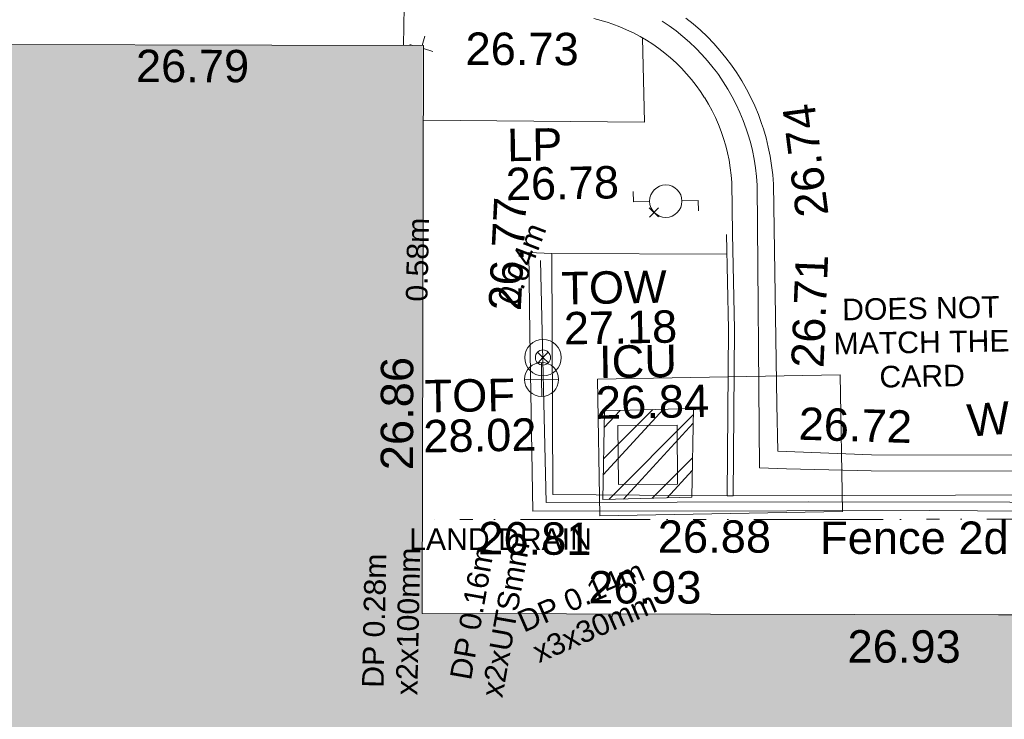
# Model space of a CAD drawing. Header units: millimetres. Extents: x -287732 to 520720, y -103372 to 287754.
# Tile 223 of 256: x 73626 to 85025, y -15964 to -7870. Entities that reach past the tile are written whole.
import ezdxf

# ---------------------------------------------------------------- set-up
doc = ezdxf.new("R2010")
doc.units = ezdxf.units.MM
for name, pattern in [('IMPORT-HIDDEN2 _3_', [4762.5, 3175, -1587.5]), ('IMPORT-UG_DRAINAGE_UNIDENTIFIED_QLB2 _2_', [2700, 1500, -300.0000000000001, 0, -250, 150, -300.0000000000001, 0, -200]), ('IMPORT-UG_ELEC_LV_QLB2 _2_', [2700, 1500, -300.0000000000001, 0, -250, 150, -300.0000000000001, 0, -200]), ('IMPORT-UG_ELEC_STREET LIGHTING_QLB2 _2_', [2700, 1500, -300.0000000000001, 0, -250, 150, -300.0000000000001, 0, -200])]:
    doc.linetypes.add(name, pattern=pattern)
for name, color, linetype, lineweight, true_color in [('00__TOPO__TOP_OF_FENCE_SYMBOL', 7, 'Continuous', 9, 0x666666), ('00_TOPO_EAVE', 7, 'Continuous', 9, 0x666666), ('00_TOPO_FURN_LAMP_POST', 7, 'Continuous', 9, 0x666666), ('00_TOPO_TOP_OF_WALL', 7, 'Continuous', 9, 0x666666), ('00_UAV_BUILDING_OUTLINE', 5, 'Continuous', 9, 0x0000ff), ('00_UAV_CONCRETE', 9, 'Continuous', 9, 0x808080), ('00_UAV_FENCE_2D', 7, 'Continuous', 9, 0x264c2f), ('00_UAV_FURN_LAMP_POST', 7, 'Continuous', 9, 0xa50000), ('00_UAV_KERB_BOTTOM', 1, 'Continuous', 9, 0xff0000), ('00_UAV_KERB_TOP', 7, 'Continuous', 9, 0xa500a5), ('00_UAV_ROAD_MARKING_YELLOW_CONTINUOUS', 40, 'Continuous', 9, 0xffbf00), ('00_UAV_SERV_IC', 5, 'Continuous', 9, 0x0000ff), ('00_UAV_TOP_OF_FENCE', 6, 'Continuous', 9, 0xff00ff), ('00_UAV_TOP_OF_WALL', 7, 'Continuous', 9, 0x666666), ('00_UAV_WALL', 7, 'Continuous', 9, 0x7c00a5), ('12333-PUM-2D-U-0001-C01 - Rev2_REVIT IMPORT_dwg', 7, 'Continuous', 9, 0x767676), ('A_RHA_Line', 7, 'Continuous', 9, 0x00a600), ('PUM-CHAMBER EXTENTS', 6, 'IMPORT-HIDDEN2 _3_', 9, 0xff00ff), ('PUM-ELECTRIC-LV-QLB2', 1, 'IMPORT-UG_ELEC_LV_QLB2 _2_', 9, 0xff0000), ('PUM-UNIDENTIFIED-QLB2', 150, 'IMPORT-UG_DRAINAGE_UNIDENTIFIED_QLB2 _2_', 9, 0x007fff)]:
    doc.layers.add(name, color=color, linetype=linetype, lineweight=lineweight, true_color=true_color)
for name, color, linetype, lineweight in [('00_UAV_ROAD_EDGE', 7, 'Continuous', 9), ('00_UAV_SURFACE', 7, 'Continuous', 9), ('A_RHA_Detail', 7, 'Continuous', 9), ('GEN-TEXT', 7, 'Continuous', 9), ('SM-FOR QC', 7, 'Continuous', 9)]:
    doc.layers.add(name, color=color, linetype=linetype, lineweight=lineweight)
doc.styles.add('Arial_1', font='arial.ttf', dxfattribs={"height": 250})
doc.styles.add('Swis721 Lt BT_2', font='swissl.ttf', dxfattribs={"height": 375})

# ---------------------------------------------------------------- blocks, each defined once
blk = doc.blocks.new('12333-PUM-2D-U-0001-C01 - Rev2_REVIT IMPORT_dwg_MSL_Eaves_SYM_1-V107-Site Location Plan Proposed')
at = {"layer": '00_TOPO_EAVE', "color": 254, "true_color": 0xcccccc}
for p, q in [((25.20735641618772, 77.42804751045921), (116.0873754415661, 356.5791934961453)), ((-254.6364975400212, 82.89906766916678), (-356.5791934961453, 116.0873754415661)), ((356.5791934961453, -116.0873754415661), (64.58032884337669, -21.02467282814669))]:
    blk.add_line(p, q, dxfattribs=at)
blk = doc.blocks.new('12333-PUM-2D-U-0001-C01 - Rev2_REVIT IMPORT_dwg_MSL_Lamp_Post_SYM-2077240-Site Location Plan Proposed')
at = {"layer": '00_TOPO_FURN_LAMP_POST', "color": 254, "true_color": 0xcccccc, "flags": 128}
for points in [[(-500.1060478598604, 0), (-1000.212095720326, 0), (-1000.212095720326, 316.7338303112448)], [(500.1060478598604, 0), (1000.21209571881, 0), (1000.21209571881, -316.7338303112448)]]:
    blk.add_lwpolyline(points, dxfattribs=at)
at = {"layer": '00_TOPO_FURN_LAMP_POST', "color": 254, "true_color": 0xcccccc}
blk.add_circle((0, 0), 500.1060478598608, dxfattribs=at)
blk = doc.blocks.new('12333-PUM-2D-U-0001-C01 - Rev2_REVIT IMPORT_dwg_MSL_Node_LineworkTOF-2077248-Site Location Plan Proposed')
at = {"layer": '00__TOPO__TOP_OF_FENCE_SYMBOL', "color": 254, "true_color": 0xcccccc, "flags": 128}
for points in [[(165.3591892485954, 165.3591892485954), (0, 0), (-165.3591892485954, 165.3591892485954)], [(165.3591892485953, -165.3591892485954), (0, 0), (-165.3591892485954, -165.3591892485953)]]:
    blk.add_lwpolyline(points, dxfattribs=at)
at = {"layer": '00__TOPO__TOP_OF_FENCE_SYMBOL', "color": 254, "true_color": 0xcccccc}
for radius in [562.5594001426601, 233.853208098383]:
    blk.add_circle((0, 0), radius, dxfattribs=at)
blk = doc.blocks.new('12333-PUM-2D-U-0001-C01 - Rev2_REVIT IMPORT_dwg_TOW-2077249-Site Location Plan Proposed')
at = {"layer": '00_TOPO_TOP_OF_WALL', "color": 254, "true_color": 0xcccccc, "flags": 128}
for points in [[(0, 525.0554400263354), (0, 0), (-525.0554401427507, 0)], [(525.0554401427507, 0), (0, 0), (0, -525.0554400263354)]]:
    blk.add_lwpolyline(points, dxfattribs=at)
at = {"layer": '00_TOPO_TOP_OF_WALL', "color": 254, "true_color": 0xcccccc}
blk.add_circle((0, 0), 525.0554401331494, dxfattribs=at)
blk = doc.blocks.new('12333-PUM-2D-U-0001-C01 - Rev2_REVIT IMPORT_dwg_MGS62954_T2_Galway_ITM_3d_Rev1-2077680-Site Location Plan Proposed')
at = {"layer": '00_UAV_CONCRETE', "color": 254, "true_color": 0xcccccc}
blk.add_line((533981549.951, 725543457.6535001), (533983576.8408764, 725543411.685367), dxfattribs=at)
at = {"layer": '00_UAV_FENCE_2D', "color": 254, "true_color": 0xcccccc, "flags": 128}
blk.add_lwpolyline([(533994181.7725, 725540316.3135), (533991221.7725, 725540397.3135002), (533989010.7725001, 725540430.3135), (533986800.7725, 725540486.3134999), (533984467.7725, 725540532.3135), (533981433.905124, 725540578.8436933), (533981416.3975504, 725543376.3391793)], dxfattribs=at)
at = {"layer": '00_UAV_KERB_BOTTOM', "color": 254, "true_color": 0xcccccc, "flags": 128}
blk.add_lwpolyline([(533983599.8779817, 725540616.7692727), (533983647.951, 725542544.6535001), (533983646.5369337, 725543649.1285529)], dxfattribs=at)
at = {"layer": '00_UAV_KERB_TOP', "color": 254, "true_color": 0xcccccc, "flags": 128}
blk.add_lwpolyline([(533983529.9003981, 725540618.5408572), (533983577.9498829, 725542545.4813076), (533983576.5478284, 725543640.574329)], dxfattribs=at)
at = {"layer": '00_UAV_ROAD_EDGE', "color": 254, "true_color": 0xcccccc, "flags": 128}
blk.add_lwpolyline([(533983646.5369337, 725543649.128553), (533983646.2807815, 725544240.1570034), (533983640.9970005, 725544326.766919), (533983632.0910074, 725544413.0796009), (533983619.5784264, 725544498.9436278), (533983603.4812089, 725544584.2083651), (533983583.8275946, 725544668.7242287), (533983560.652063, 725544752.3429499), (533983533.9952713, 725544834.9178326), (533983503.9039853, 725544916.3040125), (533983470.4309949, 725544996.3587109), (533983433.6350232, 725545074.9414842), (533983393.5806227, 725545151.9144716), (533983350.3380628, 725545227.1426364), (533983349.6665002, 725545228.2555001), (533983303.2656297, 725545301.5777682), (533983253.835043, 725545372.8926536), (533983201.4614576, 725545442.0750458), (533983146.2367549, 725545509.0035747), (533983088.2578177, 725545573.5608255), (533983027.6263609, 725545635.633543), (533982964.4487526, 725545695.1128303), (533982898.8358277, 725545751.8943402), (533982830.9026936, 725545805.8784591), (533982760.7685282, 725545856.9704802), (533982688.5563706, 725545905.0807711), (533982614.3929055, 725545950.1249297), (533982538.4082406, 725545992.0239334), (533982460.735679, 725546030.704277), (533982381.5114849, 725546066.0981021), (533982300.8746442, 725546098.1433159), (533982235.6665002, 725546121.2555001), (533982084.43853, 725546168.1796212)], dxfattribs=at)
at = {"layer": '00_UAV_ROAD_MARKING_YELLOW_CONTINUOUS', "color": 254, "true_color": 0xcccccc, "flags": 128}
for points in [[(533983149.2678525, 725546152.7422297), (533983232.9540025, 725546083.2498454), (533983313.6567062, 725546010.3140054), (533983391.2343841, 725545934.0626642), (533983465.5509384, 725545854.6295923), (533983536.4759928, 725545772.1541425), (533983603.8851204, 725545686.7810047), (533983667.6600627, 725545598.6599524), (533983727.688937, 725545507.9455796), (533983783.866432, 725545414.7970307), (533983836.0939935, 725545319.3777193), (533983884.2799965, 725545221.8550436), (533983928.3399064, 725545122.4000914), (533983968.1964272, 725545021.1873407), (533984003.7796367, 725544918.3943529), (533984023.3683095, 725544854.9634138), (533984051.9423884, 725544750.005874), (533984076.0962374, 725544643.9438417), (533984095.7874824, 725544536.9633853), (533984110.9815784, 725544429.2521856), (533984121.6518697, 725544320.9992038), (533984127.7796368, 725544212.394353), (533984124.4791605, 725541663.6016343), (533984123.7796367, 725541123.3943529), (533985208.7796369, 725541063.394353), (533988581.051397, 725540998.1666592)], [(533989221.5348436, 725540798.4577821), (533985201.7959566, 725540876.2090176), (533984223.4905034, 725540920.0561236), (533983910.0933604, 725540934.1024089), (533983940.4874153, 725544207.2361534), (533983934.8848851, 725544306.5320174), (533983924.9842433, 725544406.9766995), (533983910.8860992, 725544506.9186788), (533983892.6151856, 725544606.182623), (533983870.2035563, 725544704.5943896), (533983843.489673, 725544802.7191094), (533983825.7649147, 725544860.1144253), (533983792.4982005, 725544956.2155076), (533983755.516535, 725545050.1277714), (533983714.6346713, 725545142.4090269), (533983669.9243299, 725545232.8973813), (533983621.4639481, 725545321.4340875), (533983569.3385421, 725545407.8638214), (533983513.6395569, 725545492.0349565), (533983490.6706804, 725545523.7722107), (533983454.4647081, 725545573.7998276), (533983391.9178084, 725545653.0149918), (533983326.1085859, 725545729.5414784), (533983257.1524926, 725545803.2450341), (533983185.1705012, 725545873.9963576), (533983110.2888921, 725545941.6713277), (533983032.6390334, 725546006.1512184), (533982952.2148303, 725546067.4313525), (533982874.3158416, 725546122.0080816)]]:
    blk.add_lwpolyline(points, dxfattribs=at)
at = {"layer": '00_UAV_SERV_IC', "color": 254, "true_color": 0xcccccc, "flags": 128}
blk.add_lwpolyline([(533982279.9510002, 725541451.6535001), (533982964.9510001, 725541444.6535001), (533982957.9942803, 725540763.8887801), (533982272.9942803, 725540770.8887801)], close=True, dxfattribs=at)
at = {"layer": '00_UAV_SURFACE', "color": 254, "true_color": 0xcccccc}
blk.add_line((533979876.1516428, 725545894.7067306), (533979888.4934363, 725546339.1503025), dxfattribs=at)
at = {"layer": '00_UAV_SURFACE', "color": 254, "true_color": 0xcccccc, "flags": 128}
blk.add_lwpolyline([(533980088.0290184, 725545025.2498341), (533982649.7725001, 725544958.3135), (533982642.9244205, 725545932.7959377)], dxfattribs=at)
at = {"layer": '00_UAV_WALL', "color": 254, "true_color": 0xcccccc, "flags": 128}
blk.add_lwpolyline([(533994209.7725, 725540219.3135002), (533992056.7725001, 725540280.3135), (533989626.9510003, 725540315.6535001), (533989217.5339903, 725540325.4533752), (533985866.9510001, 725540405.6535002), (533984218.7542733, 725540432.5848192), (533981276.9510002, 725540480.6535002), (533981280.6850449, 725542536.2303332), (533981282.3853922, 725543472.2648706), (533981549.951, 725543457.6535001), (533981510.951, 725540669.6535002), (533982516.4376055, 725540644.198143), (533983529.9003981, 725540618.5408572), (533983599.8779817, 725540616.7692727), (533987462.9397036, 725540561.1675512), (533988123.9510001, 725540551.6535002), (533992461.7248312, 725540456.5870606), (533992549.9510001, 725540454.6535001), (533994213.6675109, 725540426.43076)], close=True, dxfattribs=at)
at = {"xscale": 0.375, "yscale": 0.375, "zscale": 0.375}
for name, p in [('12333-PUM-2D-U-0001-C01 - Rev2_REVIT IMPORT_dwg_MSL_Eaves_SYM_1-V107-Site Location Plan Proposed', (533980080.0061837, 725545861.5009993)), ('12333-PUM-2D-U-0001-C01 - Rev2_REVIT IMPORT_dwg_MSL_Lamp_Post_SYM-2077240-Site Location Plan Proposed', (533982878.951, 725544038.6535001)), ('12333-PUM-2D-U-0001-C01 - Rev2_REVIT IMPORT_dwg_MSL_Node_LineworkTOF-2077248-Site Location Plan Proposed', (533981425.6180704, 725542254.4704217)), ('12333-PUM-2D-U-0001-C01 - Rev2_REVIT IMPORT_dwg_TOW-2077249-Site Location Plan Proposed', (533981406.3220001, 725542002.211))]:
    blk.add_blockref(name, p, dxfattribs=at)
at = {"layer": '00_UAV_BUILDING_OUTLINE', "color": 251, "true_color": 0x666666, "char_height": 375, "width": 1495.902363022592, "attachment_point": 1, "line_spacing_factor": 1.005061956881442, "style": 'Swis721 Lt BT_2'}
for s, insert, rotation in [('26.79', (533976776.992223, 725545898.6196806), 358.87999528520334), ('26.86', (533979524.4926617, 725540984.3296878), 88.87999529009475), ('26.93', (533981907.4861498, 725539776.1663946), 358.87999528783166), ('26.93', (533984896.8500317, 725539039.8381001), 358.87999528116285)]:
    blk.add_mtext(s, dxfattribs=dict(at, insert=insert, rotation=rotation))
at = {"layer": '00_UAV_FENCE_2D', "color": 251, "true_color": 0x666666, "insert": (533984600.5693158, 725540301.9634333), "char_height": 375, "width": 2545.408465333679, "attachment_point": 1, "rotation": 358.9955927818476, "line_spacing_factor": 1.005061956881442, "style": 'Swis721 Lt BT_2'}
blk.add_mtext('Fence 2d', dxfattribs=at)
at = {"layer": '00_UAV_FURN_LAMP_POST', "color": 251, "true_color": 0x666666, "char_height": 375, "attachment_point": 1, "line_spacing_factor": 1.005061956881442, "style": 'Swis721 Lt BT_2'}
for s, insert, width in [('LP', (533981052.5572526, 725544907.4197557), 707.5855621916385), ('26.78', (533981030.0137411, 725544456.8576574), 1495.902363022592)]:
    blk.add_mtext(s, dxfattribs=dict(at, insert=insert, width=width))
at = {"layer": '00_UAV_ROAD_EDGE', "color": 251, "true_color": 0x666666, "insert": (533980595.7790509, 725546031.1012597), "char_height": 375, "width": 1495.902363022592, "attachment_point": 1, "rotation": 358.79407744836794, "line_spacing_factor": 1.005061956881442, "style": 'Swis721 Lt BT_2'}
blk.add_mtext('26.73', dxfattribs=at)
at = {"layer": '00_UAV_ROAD_MARKING_YELLOW_CONTINUOUS', "color": 251, "true_color": 0x666666, "char_height": 375, "width": 1495.902363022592, "attachment_point": 1, "line_spacing_factor": 1.005061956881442, "style": 'Swis721 Lt BT_2'}
for s, insert, rotation in [('26.74', (533984387.9027793, 725543809.7286146), 96.22529132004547), ('26.71', (533984295.9583585, 725542094.2610639), 86.59790226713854), ('26.72', (533984381.8855856, 725541627.8698459), 357.2922451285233)]:
    blk.add_mtext(s, dxfattribs=dict(at, insert=insert, rotation=rotation))
at = {"layer": '00_UAV_SERV_IC', "color": 251, "true_color": 0x666666, "char_height": 375, "attachment_point": 1, "line_spacing_factor": 1.005061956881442, "style": 'Swis721 Lt BT_2'}
for s, insert, width in [('ICU', (533982074.2369239, 725542379.4909447), 1021.012723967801), ('26.84', (533982029.4087734, 725541909.111944), 1495.902363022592)]:
    blk.add_mtext(s, dxfattribs=dict(at, insert=insert, width=width))
at = {"layer": '00_UAV_TOP_OF_FENCE', "color": 251, "true_color": 0x666666, "char_height": 375, "attachment_point": 1, "line_spacing_factor": 1.005061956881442, "style": 'Swis721 Lt BT_2'}
for s, insert, width in [('TOF', (533980046.8395268, 725542018.8163399), 1163.479615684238), ('28.02', (533980024.415885, 725541555.439635), 1495.902363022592)]:
    blk.add_mtext(s, dxfattribs=dict(at, insert=insert, width=width))
at = {"layer": '00_UAV_TOP_OF_WALL', "char_height": 375, "attachment_point": 1, "line_spacing_factor": 1.005061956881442, "style": 'Swis721 Lt BT_2'}
for s, insert, width in [('TOW', (533981651.6675332, 725543240.0266188), 1343.937678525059), ('27.18', (533981674.1294406, 725542776.1786963), 1495.902363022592)]:
    blk.add_mtext(s, dxfattribs=dict(at, insert=insert, width=width))
at = {"layer": '00_UAV_WALL', "color": 251, "true_color": 0x666666, "char_height": 375, "attachment_point": 1, "line_spacing_factor": 1.005061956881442, "style": 'Swis721 Lt BT_2'}
for s, insert, width, rotation in [('26.77', (533980803.9044368, 725542819.8367798), 1495.902363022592, 86.03966947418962), ('Wall', (533986311.8004839, 725541626.102679), 1130.237340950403, 3.5391398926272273), ('26.81', (533980645.4483305, 725540368.1921638), 1495.902363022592, 358.54978370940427), ('26.88', (533982722.003493, 725540347.6231337), 1495.902363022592, 359.06387775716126)]:
    blk.add_mtext(s, dxfattribs=dict(at, insert=insert, width=width, rotation=rotation))
blk = doc.blocks.new('12333-PUM-2D-U-0001-C01 - Rev2_REVIT IMPORT_dwg-1620468-Site Location Plan Proposed')
at = {"layer": 'PUM-CHAMBER EXTENTS', "true_color": 0xffaaff}
h = blk.add_hatch(dxfattribs=at)
h.set_pattern_fill('FP_3', color=211, style=0, pattern_type=2)
h.set_pattern_definition([(45, (-533641079.65, -725615854.3560001), (-265.1650429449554, 265.1650429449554), []), (45, (-533640902.873, -725615854.3560001), (-265.1650429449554, 265.1650429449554), [])])
h.paths.add_polyline_path([(341009.3501526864, -75254.35617880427), (342039.3501528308, -75246.35617865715), (342079.350152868, -74219.35617865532), (341049.35015284, -74227.35617868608)])
at = {"layer": 'GEN-TEXT', "color": 253, "true_color": 0xaaaaaa}
for p, q in [((341606.3171442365, -71996.38918729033), (341712.3831614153, -71890.32317011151)), ((341712.3831614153, -71996.38918729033), (341606.3171442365, -71890.32317011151))]:
    blk.add_line(p, q, dxfattribs=at)
at = {"layer": 'PUM-CHAMBER EXTENTS', "color": 211, "linetype": 'Continuous', "true_color": 0xffaaff, "flags": 128}
blk.add_lwpolyline([(342039.3501528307, -75246.35617865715), (342079.3501528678, -74219.35617865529), (341049.3501528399, -74227.35617868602), (341009.3501526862, -75254.35617880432)], close=True, dxfattribs=at)
at = {"layer": 'PUM-UNIDENTIFIED-QLB2', "color": 141, "true_color": 0xaad4ff, "flags": 128}
blk.add_lwpolyline([(348530.1722467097, -76724.0966955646), (348540.3501528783, -75612.35617869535), (338918.0328964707, -75450.33769512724)], dxfattribs=at)
at = {"layer": 'SM-FOR QC', "color": 21, "true_color": 0xffaaaa, "flags": 128}
blk.add_lwpolyline([(340971.6178942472, -73858.94824308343), (343782.1594149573, -73858.94824308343), (343782.1594149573, -75440.91478595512), (340971.6178942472, -75440.91478595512)], close=True, dxfattribs=at)
blk.add_blockref('12333-PUM-2D-U-0001-C01 - Rev2_REVIT IMPORT_dwg_MGS62954_T2_Galway_ITM_3d_Rev1-2077680-Site Location Plan Proposed', (-533641079.6498471, -725615854.3561786))
at = {"layer": 'PUM-ELECTRIC-LV-QLB2', "char_height": 250, "attachment_point": 2, "line_spacing_factor": 0.9417779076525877, "style": 'Arial_1'}
for s, insert, width, rotation in [('0.58m', (338788.0324647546, -72437.30223434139), 1160.025439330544, 87.80292462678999), ('0.04m', (340003.2420450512, -72465.02463480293), 1160.025439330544, 67.96922512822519), ('DP 0.28m\\Px2x100mm', (338214.3577494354, -76604.35511049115), 2038.461589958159, 87.80292462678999), ('DP 0.16m\\Px2xUTSmm', (339350.5278535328, -76517.23588141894), 2173.134728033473, 78.95101627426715), ('DP 0.14m\\Px3x30mm', (340689.2206727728, -76250.65974811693), 1848.69489539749, 22.61080346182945)]:
    blk.add_mtext(s, dxfattribs=dict(at, insert=insert, width=width, rotation=rotation))
at = {"layer": 'PUM-UNIDENTIFIED-QLB2', "insert": (339820.5447027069, -75565.92096049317), "char_height": 250, "width": 2522.060585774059, "attachment_point": 2, "rotation": 359.03535729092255, "line_spacing_factor": 0.9417779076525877, "style": 'Arial_1'}
blk.add_mtext('LAND DRAIN', dxfattribs=at)
at = {"layer": 'SM-FOR QC', "color": 1, "true_color": 0xff0000, "insert": (344730.9725324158, -72980.33381720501), "char_height": 250, "width": 2390.44820083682, "attachment_point": 2, "line_spacing_factor": 0.9417779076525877, "style": 'Arial_1'}
blk.add_mtext('DOES NOT\\PMATCH THE\\PCARD', dxfattribs=at)

msp = doc.modelspace()

# ---------------------------------------------------------------- hatches: boundary and pattern name
at = {"layer": 'A_RHA_Detail', "true_color": 0xc0c0c0}
h = msp.add_hatch(color=9, dxfattribs=at)
h.paths.add_polyline_path([(-80880.60083809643, -68502.79057078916), (-80400.865924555, -68483.41509113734), (-80400.865924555, -62984.64684185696), (-24474.85765177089, -63009.32043784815), (-24456.14471271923, -50840.30023858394), (-36622.55041039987, -50831.65104353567), (-36622.55041039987, -44228.57792613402), (-50959.0526582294, -44218.38599194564), (-50959.0526582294, -42573.78171514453), (-54563.9325804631, -42571.21897729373), (-54565.69773352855, -45054.17447474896), (-92408.82109321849, -45027.27149621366), (-92411.78875845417, -49201.74309222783), (-100061.9988811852, -49201.74309222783), (-100052.2214449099, -64852.82557838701), (-86120.90825229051, -64852.82557838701), (-86092.1662649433, -62957.90041523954), (-84861.10047608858, -62957.90041523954), (-84854.79052929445, -68240.109737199), (-80870.60226892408, -68240.10973722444)])
h.paths.add_polyline_path([(-137238.9269902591, -68461.9384092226), (-132719.7426408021, -68433.0633692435), (-132847.0731201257, -62850.04282283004), (-130454.6837966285, -62916.63108078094), (-130498.2830220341, -61355.85393642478), (-117581.136331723, -61423.42893438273), (-117492.3908565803, -49183.91309190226), (-125136.5200282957, -49178.47881952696), (-125133.572703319, -45032.61887136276), (-163007.1824077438, -45005.6942194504), (-163007.1824076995, -44090.2963411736), (-163123.8521269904, -44090.21339942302), (-163122.6389897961, -42383.75184302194), (-166563.8543419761, -42383.75184298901), (-166565.034908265, -44044.39824208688), (-193158.4656786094, -44025.49275805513), (-193195.152889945, -62863.65652504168), (-137269.7106414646, -62916.63108078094), (-137254.3708868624, -65679.90523788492)])
h.paths.add_polyline_path([(120310.9497607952, -32334.28230164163), (120312.4652266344, -31610.73011961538), (133451.2244789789, -31638.24899384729), (133469.2230092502, -19717.98315780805), (121295.7536929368, -19692.48606430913), (121319.8434528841, -8190.941560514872), (112277.0825930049, -8172.001674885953), (112263.1770823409, -14811.1234547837), (78285.85310969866, -14739.95861438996), (78292.82277619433, -8167.077575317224), (75241.99098605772, -8160.673431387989), (69355.76844233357, -8152.931592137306), (69353.6659720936, -9156.74635762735), (68372.60878945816, -9154.691552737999), (68372.60878945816, -13705.52853215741), (69333.7233474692, -13707.54156770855), (69325.07112547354, -16249.53369228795), (66623.4489111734, -16249.53369228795), (66619.79243935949, -17995.29925530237), (65989.07757494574, -17995.2992552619), (65985.44262772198, -19730.78799483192), (57152.23993377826, -19712.28702421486), (57127.42535098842, -31559.89463417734), (70277.87165424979, -31587.43801817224), (70277.87165431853, -32271.7414715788), (78263.96947909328, -32285.12944888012), (78266.62661740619, -31019.79372153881), (112335.8856506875, -31091.15111860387), (112335.8856506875, -32317.57330553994), (119781.4233959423, -32333.17321913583)])
h.paths.add_polyline_path([(7503.717409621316, -1791.439263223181), (15482.43097392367, -674.0213231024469), (15484.0826588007, 148.1327206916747), (56188.28042539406, 205.5276654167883), (56155.84326007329, 14338.3166313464), (18016.62665935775, 14236.48149539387), (17967.9025208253, 34313.18372071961), (21727.10644863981, 34324.0692624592), (21708.90974962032, 40608.10218321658), (18009.66447159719, 40608.10218321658), (17995.54603706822, 45483.75063442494), (9770.084204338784, 45420.6329473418), (3966.213879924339, 45446.76585222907), (3984.771235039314, 14176.56786832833), (1023.062455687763, 14176.56786837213), (-276.5134647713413, 14190.52623461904), (-231.6790044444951, 5968.135265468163), (-226.4491536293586, 193.7444677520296), (553.0869992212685, 183.4716499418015), (7477.609307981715, 143.2867586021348), (7488.638446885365, -674.0213231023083)])
h.paths.add_polyline_path([(77755.59663317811, 53.47451145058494), (77729.51881611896, 1699.844979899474), (94464.47132486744, 1659.976083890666), (94606.37913471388, 17991.390236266), (88810.4190114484, 18015.03260816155), (88799.89418497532, 14436.74271609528), (69413.88950349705, 14457.8773889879), (69377.35724448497, 99.62816357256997), (75241.99098605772, 67.32134432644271)])
h.paths.add_polyline_path([(61252.12079701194, 46453.95617366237), (105774.7348988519, 46472.68783506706), (105768.2642198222, 61852.61234306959), (92285.13876309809, 61852.61234306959), (92308.59670399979, 65784.30757140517), (96107.4668000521, 65767.60445243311), (96059.68081117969, 75209.20847378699), (101084.8427276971, 75071.88872764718), (104988.0046543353, 74765.36560406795), (108403.6894220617, 74363.8408943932), (112009.2703903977, 73787.25420861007), (115645.3524815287, 73049.69667206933), (116890.8108051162, 72761.69136252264), (120208.9929833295, 71893.18353872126), (120865.241739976, 71703.68484519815), (124135.6329506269, 70669.67317906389), (127435.6253142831, 69480.50055823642), (127820.4368670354, 69394.93141813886), (128274.3081769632, 69331.69585753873), (128731.8791144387, 69306.66104516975), (129189.9401488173, 69320.00258290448), (129645.2782985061, 69371.62688826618), (130094.6997111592, 69461.17185603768), (130535.0520071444, 69588.00939074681), (130963.246434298, 69751.24981927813), (131376.2795165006, 69949.74812590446), (131771.2541232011, 70182.11198903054), (132162.5575600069, 70460.5404660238), (132496.0921583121, 70741.69081113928), (132820.871367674, 71064.98072578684), (133117.4593294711, 71414.31364272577), (133383.77568926, 71787.23923950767), (133616.5473239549, 72178.5372844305), (133817.1647262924, 72590.54524898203), (133982.6025969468, 73017.89547513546), (134111.7005086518, 73457.59040801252), (134203.5529320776, 73906.54590458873), (134257.5155883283, 74361.61286216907), (134272.5462649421, 74819.5993153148), (134250.5259875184, 75277.29281745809), (134189.6227572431, 75731.48297747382), (134090.9274700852, 76178.98397757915), (133955.1324028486, 76616.65691993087), (133783.1900598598, 77041.43184345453), (133576.3064937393, 77450.32925647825), (133335.932843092, 77840.48103920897), (133063.7551572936, 78209.15055532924), (132761.6825665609, 78553.75185442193), (132431.8338935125, 78871.8678050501), (132076.5227905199, 79161.26705197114), (131698.2415080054, 79419.91966861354), (131299.6434187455, 79646.01139197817), (131093.5942456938, 79746.34209763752), (132146.0467355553, 83110.22226145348), (122787.7632953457, 86282.54285518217), (121604.3555412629, 82800.3591886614), (117095.9864227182, 83870.84033785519), (116841.9598400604, 83526.35449572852), (116120.5435466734, 91221.93611972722), (110237.7341284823, 91274.27491021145), (110194.3680786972, 90435.39030214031), (104988.0046543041, 90486.49901390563), (104973.2761846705, 94309.82427956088), (103746.1314668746, 94309.8242795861), (103839.9937121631, 122852.1474271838), (96365.09202306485, 122931.9599470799), (96350.3400238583, 123952.4168585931), (104555.5505249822, 123902.1925226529), (104607.3234458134, 120248.5396156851), (125502.5015002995, 120134.1933400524), (125662.0200253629, 137657.3796882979), (114479.5865733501, 137699.2256881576), (114382.306264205, 129149.9458158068), (104644.159003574, 129187.9975073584), (104577.9931702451, 126217.3903144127), (101184.4926406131, 126159.1566967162), (101264.6166812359, 135959.2655565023), (89967.23178808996, 135988.8856164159), (89927.63362986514, 125823.6463181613), (93630.53562302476, 125840.7948842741), (93580.65688892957, 122931.9599470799), (88697.38835376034, 122904.7310126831), (88679.3898954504, 95739.09143775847), (86378.25848996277, 95739.09143775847), (86378.18187189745, 96178.1008337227), (83279.50743284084, 96200.92083327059), (83273.62493422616, 95735.74732133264), (70169.67509619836, 95733.22421950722), (70166.26842742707, 96272.07409347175), (66674.99731294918, 96257.14073655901), (66654.74538556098, 95755.71092136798), (65784.77231079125, 95755.71092136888), (65887.65094984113, 117470.630565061), (53473.3427162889, 117487.9046429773), (53434.44066309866, 98570.46349063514), (40649.41626916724, 98570.46349063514), (40610.16711559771, 94406.01479078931), (38853.82372868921, 94410.36303440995), (38848.65589191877, 89463.65332729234), (40612.46601912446, 89518.45976927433), (40665.38257362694, 86257.73741128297), (38372.19584460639, 86305.72309285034), (38369.79374539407, 76901.0507917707), (50937.9512507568, 76944.40198294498), (50922.88567286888, 74598.78180889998), (56484.9061132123, 74588.85093771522), (56484.9061132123, 75194.85181995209), (92465.4037153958, 75233.0258166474), (92645.92783662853, 71766.64845094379), (89810.55521366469, 69362.83965827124), (85313.16173974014, 69360.94750420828), (85313.16173974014, 66907.4050808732), (75210.14498263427, 66903.15451589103), (75210.14498263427, 63815.70944550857), (70819.40014309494, 63815.70999200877), (70819.21601505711, 64253.35708059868), (69456.83415683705, 64253.35708059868), (69455.7195737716, 66901.99623166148), (61303.32856759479, 66898.5668068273), (61304.56054988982, 63970.32021231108), (70500.41048208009, 63970.32021219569), (70500.4088543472, 61852.59006207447), (61245.6438848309, 61848.69637488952), (61252.03558504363, 46656.49344428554)])
h.paths.add_polyline_path([(-17153.16561239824, 48569.32684293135), (-17153.16561224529, 60770.38083685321), (-29362.88357759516, 60774.70428694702), (-29362.88357759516, 67399.20394580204), (-43507.24466814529, 67405.01911303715), (-43488.5313307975, 69093.07334175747), (-45766.41866231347, 69109.32868388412), (-45794.3462003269, 67405.01911303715), (-47272.11273194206, 67404.2124544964), (-47272.44887633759, 66454.91798908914), (-86004.56386332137, 66468.63299519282), (-86006.66970787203, 60521.58362721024), (-92662.87722510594, 60521.58362721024), (-92665.2138765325, 50184.35611932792), (-79752.0168396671, 50179.78309939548), (-79752.016597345, 48591.4932381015), (-17157.7163123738, 48569.32845417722)])
h.paths.add_polyline_path([(-201056.4185878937, 48628.75479108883), (-138377.9751621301, 48634.64535779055), (-138377.9751621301, 50133.28201003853), (-125467.710581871, 50134.49626164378), (-125468.6909603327, 60566.1903686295), (-132186.8595614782, 60565.86652591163), (-132187.4203588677, 66533.0197876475), (-170643.3098734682, 66805.61809689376), (-170643.3098732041, 67738.78475848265), (-200340.0100486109, 67488.93693764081), (-200348.7171487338, 60827.78025104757), (-201057.5650552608, 60827.71357558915), (-201056.6510294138, 51102.04313372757)])
h.paths.add_polyline_path([(-240051.5126725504, 54769.19491160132), (-239444.490259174, 54811.10754483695), (-239186.5396223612, 54841.92927608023), (-238764.8191577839, 54940.98166103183), (-238382.4735933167, 55122.46891388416), (-237990.3402229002, 55354.87497234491), (-237269.2031023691, 55936.21515020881), (-237032.4836384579, 56225.56611516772), (-236793.0039602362, 56569.31473944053), (-236554.5880578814, 57004.26389721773), (-236432.7219585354, 57267.46508908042), (-236300.081527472, 57753.26238983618), (-236250.7285154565, 58017.17885684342), (-236235.6490609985, 58516.21786804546), (-236233.2538429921, 58987.85640053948), (-236213.7029795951, 59823.48083769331), (-236363.8287855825, 59820.86038205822), (-236634.0279869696, 60698.06075827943), (-236391.9547756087, 61432.19726339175), (-236225.4740089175, 61435.10319600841), (-236201.6036569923, 62637.68779596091), (-232563.5271750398, 62639.28734435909), (-232563.5271750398, 63049.03842404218), (-232732.1945866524, 63049.15302218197), (-232860.1521277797, 63457.95890274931), (-232731.606808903, 63914.24862697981), (-232560.8209656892, 63914.24862697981), (-232515.1276847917, 70598.00033009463), (-240628.6947849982, 70598.85496273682), (-240629.7923196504, 72350.98321577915), (-246412.6011212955, 72347.36085933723), (-246412.6011212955, 70616.45923936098), (-254449.5805725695, 70618.60952619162), (-254454.637144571, 70754.06491720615), (-254469.7140363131, 73191.66276250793), (-263883.2532625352, 73267.83063688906), (-263902.4181505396, 68260.74348553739), (-263714.8217520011, 68259.82096572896), (-263552.9672900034, 67819.65434396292), (-263719.0883117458, 67392.2068408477), (-263913.6298699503, 67392.20684284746), (-263956.7001913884, 58633.76423459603), (-260181.1963171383, 58611.22607638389), (-260192.3146983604, 56354.25111579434), (-257184.684388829, 56339.46086021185), (-257213.4419957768, 57092.93866021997), (-257338.5163846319, 57093.27331223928), (-257471.0109294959, 57531.74572308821), (-257338.5163845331, 58062.22513696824), (-257203.4956297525, 58064.06881289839), (-257173.5751889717, 58598.54056692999), (-256478.2273617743, 58575.27357994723), (-256478.2273617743, 58788.51859473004), (-256013.0091299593, 58911.92701534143), (-255397.0786664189, 58780.99767617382), (-255397.0786664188, 58595.982422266), (-243809.885361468, 58585.92793201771), (-243805.3570672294, 58352.04527760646), (-243740.939469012, 57884.52572680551), (-243619.0830608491, 57421.84877545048), (-243424.3877545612, 56943.65915412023), (-243247.1437899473, 56608.24157713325), (-243003.0710579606, 56249.99021479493), (-242732.2093200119, 55932.75703082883), (-242371.7230178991, 55603.12658811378), (-242141.255125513, 55424.88676767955), (-241804.9643037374, 55216.88439822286), (-241529.4640827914, 55077.02869055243), (-241100.6275144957, 54917.18295003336), (-240836.2134980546, 54840.82833176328), (-240453.4486195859, 54788.60784130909), (-240218.9578693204, 54777.28227442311)])
h.paths.add_polyline_path([(40276.69022552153, 59895.36417752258), (40328.62676029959, 69196.9439153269), (36588.99968785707, 69217.8245910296), (36619.46637569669, 74674.25962428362), (32264.36460078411, 74687.02318924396), (32233.48293867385, 69156.26826306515), (11916.69390495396, 69269.70959686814), (11966.66200111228, 78218.75165974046), (29087.509017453, 78123.15526808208), (29143.44567205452, 88141.1370047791), (15719.348796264, 88216.09212953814), (15732.60379610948, 90589.9978889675), (4594.294101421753, 90652.19003489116), (4525.129359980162, 78265.12250449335), (10096.76365553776, 78234.01258731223), (10077.43887221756, 74773.03821910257), (4547.641142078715, 74803.91453678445), (4465.579974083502, 60107.1600234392), (19125.89094760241, 60025.30234268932), (19139.86249374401, 62527.53804644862), (31738.59196305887, 62457.19146404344), (31724.55430858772, 59943.11609815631), (38369.79364225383, 59906.01157293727)])
h.paths.add_polyline_path([(-246083.0241259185, 72334.29150213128), (-246083.0594797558, 72334.30275087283), (-246208.2905500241, 72334.29150213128)])
h.paths.add_polyline_path([(-114575.3004830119, 112178.0758695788), (-114575.3246435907, 112178.0758695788), (-114707.2752166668, 115801.5811617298)])
h.paths.add_polyline_path([(-154699.9178765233, 101760.4080976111), (-114382.050333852, 101776.0542914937), (-114382.050333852, 106926.9360164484), (-113755.641395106, 106927.1792101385), (-113757.5507412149, 111847.2721531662), (-114431.6837526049, 111847.2721531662), (-114431.8097758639, 112178.0758695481), (-114575.3004830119, 112178.0758695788), (-114578.9984943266, 121707.2390833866), (-123056.9849702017, 121707.2390833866), (-123068.8201032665, 156452.7036899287), (-119381.2340625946, 156454.1348067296), (-119381.2340625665, 160165.8597952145), (-115501.031452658, 160167.3662801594), (-115503.3750945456, 166206.5793118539), (-132411.7987151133, 166599.6604729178), (-132411.8243278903, 166665.6603411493), (-135275.0124468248, 166664.5490317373), (-135275.0124468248, 166628.1883101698), (-135911.3205076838, 166628.1944502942), (-135911.3479256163, 166352.1604668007), (-152521.1633846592, 166345.7146753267), (-152518.3680955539, 159142.6836790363), (-150699.3133726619, 159117.9265656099), (-150758.5477087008, 122560.691203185), (-151059.2005266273, 122560.691203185), (-151061.0981347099, 121302.4374932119), (-154138.3148337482, 121372.6012653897), (-154138.3148337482, 121865.1834517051), (-154704.3888425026, 121867.2611370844), (-154688.5451973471, 119352.3937021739), (-154745.5933227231, 119352.3715636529), (-154745.5763474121, 118722.1532660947), (-160794.1544526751, 118748.7442832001), (-160794.1544526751, 119410.5425977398), (-163852.1622693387, 119422.408321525), (-163855.0715294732, 118762.2003111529), (-167568.6765459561, 118778.5256058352), (-166634.6619849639, 124395.1277019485), (-166930.050559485, 124500.0918161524), (-167568.6765459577, 124707.6250903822), (-168028.2173235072, 124841.3808647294), (-168630.5006276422, 124991.3056740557), (-169238.2056069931, 125117.4693074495), (-169850.3952285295, 125219.6772876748), (-170466.1255403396, 125297.7720169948), (-171089.11025998, 125351.8553033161), (-171704.4065937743, 125381.1774255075), (-172325.0479971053, 125386.3595015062), (-172782.2248668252, 125374.5832362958), (-173401.7764235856, 125337.4554476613), (-174109.844898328, 125263.4341236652), (-174634.1213722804, 125190.4100126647), (-175245.0145766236, 125080.719099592), (-176047.1958093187, 124895.7675260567), (-176665.4852587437, 124724.7228134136), (-177045.3001228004, 124609.1129151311), (-177631.5127792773, 124405.2077276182), (-176665.4852586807, 118818.5158794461), (-177558.9402083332, 118822.4435768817), (-177662.2853368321, 125263.4341236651), (-176365.3912351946, 126542.9270807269), (-159462.2970490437, 126319.910391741), (-157057.7396790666, 128609.0850976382), (-157060.6673204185, 136153.1661957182), (-158638.8016610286, 137740.2441626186), (-159352.3735831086, 137740.2441626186), (-161634.4140634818, 140201.1078539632), (-168727.9404945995, 140256.8191146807), (-171035.0401161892, 137942.8847305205), (-174184.1459014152, 137942.8847305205), (-176460.1167434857, 140292.2858551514), (-177341.6856934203, 140292.2858551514), (-177341.7113613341, 140358.4281613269), (-183428.5803825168, 140356.0660244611), (-185921.6385985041, 137917.4639994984), (-185921.6385985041, 131757.3091155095), (-186906.8767412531, 131756.9267733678), (-187725.3914540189, 130809.9989183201), (-187724.058890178, 127376.1828148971), (-186481.0281350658, 126304.5577463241), (-186479.4846754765, 122327.2959175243), (-185176.2828158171, 121059.4673825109), (-180304.1129154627, 121059.4673824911), (-180304.1136492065, 118802.0484409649), (-193555.3706955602, 118802.0484409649), (-193555.368699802, 133117.8341649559), (-192593.6442938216, 133118.2073819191), (-192593.6442938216, 134200.8158367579), (-192224.6284783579, 134200.9592041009), (-192225.5653014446, 136615.0101267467), (-192595.0012460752, 136615.0101267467), (-192595.4357332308, 137734.4745165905), (-193589.2709668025, 137734.4746851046), (-193589.2685988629, 147474.570583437), (-193163.2062206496, 147492.8644732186), (-192765.7252967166, 147531.087133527), (-192359.9383250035, 147589.5931622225), (-192199.8207947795, 147616.5827294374), (-191882.7548926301, 147682.9245600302), (-191568.5380070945, 147761.6632019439), (-191257.654638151, 147852.677242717), (-190828.6072909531, 148002.2045655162), (-190647.7999969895, 148070.9514233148), (-190349.7690789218, 148197.8750094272), (-190056.9509284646, 148336.4013817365), (-189769.797051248, 148486.3169427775), (-189405.3590254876, 148698.0567944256), (-189132.906026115, 148873.2749095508), (-188867.542109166, 149059.0543929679), (-188609.6764469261, 149255.1087866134), (-188354.9814055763, 149465.3525772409), (-188079.6339208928, 149713.879248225), (-187884.9836199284, 149901.8220103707), (-187545.928247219, 150265.8040604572), (-187446.29984479, 150378.3960832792), (-187241.3270201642, 150629.2310214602), (-187046.3599558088, 150887.9197697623), (-186861.6992771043, 151154.0634500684), (-186546.1373636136, 151669.829875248), (-186524.4196769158, 151707.0632450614), (-163675.2898318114, 151669.829875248), (-163687.5843045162, 148134.07679455), (-157303.6541541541, 148136.492106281), (-157303.6541541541, 155759.91501608), (-157557.4317586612, 155765.0384228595), (-157555.9168973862, 166678.0466575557), (-187009.2021991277, 166699.7464767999), (-187013.0952111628, 162054.4009359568), (-188707.17754695, 162044.5925187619), (-188705.9961892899, 155021.5333641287), (-188737.9999316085, 154650.5326604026), (-188799.0133969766, 154283.1866125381), (-188857.2045401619, 154035.4341107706), (-188966.1106131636, 153679.3368924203), (-189102.6200311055, 153332.8820747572), (-189265.8911675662, 152998.2056672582), (-189454.9174011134, 152677.371060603), (-189645.2484685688, 152421.3220123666), (-189916.9563410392, 152104.2450531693), (-190212.7041973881, 151809.4634871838), (-190530.6686598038, 151538.7947471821), (-190868.8893671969, 151293.9075915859), (-191225.281078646, 151076.3118324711), (-191597.6465194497, 150887.3490191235), (-192092.8415776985, 150682.5621956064), (-192519.2468154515, 150561.8451365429), (-192903.8930791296, 150482.240889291), (-193187.215491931, 150440.8868273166), (-193594.1866364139, 150407.1257787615), (-193594.5952989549, 151459.9895227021), (-205369.2399268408, 151455.4201247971), (-205354.4523517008, 113350.0822379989), (-207187.1580384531, 113349.3710182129), (-207184.3024929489, 105991.0636522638), (-205312.8748221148, 105991.1901500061), (-205311.2362476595, 101769.6553082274), (-175488.6451201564, 101781.2285901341), (-175488.6451201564, 110889.6985621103), (-154703.4627663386, 110897.5679794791), (-154700.2792295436, 102691.5597281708)])
h.paths.add_polyline_path([(193735.9435693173, 113047.8274774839), (208865.0938716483, 114991.0266430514), (208976.1154123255, 114126.6471160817), (216447.8967332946, 115086.3281915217), (216038.7305308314, 118271.9702413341), (232648.5073383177, 120405.3421626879), (233425.993615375, 114352.0734369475), (240632.2017567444, 115277.6440988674), (239854.8412683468, 121329.9334727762), (256406.8682407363, 123455.8879629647), (257091.7572256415, 118089.1198988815), (264572.2871227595, 119040.8180953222), (261877.8350555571, 138524.7609215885), (259178.7147038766, 138221.6086035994), (259197.3483655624, 137439.0084132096), (254686.1480587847, 136897.0007612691), (255412.6810205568, 131314.8303176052), (240852.7447969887, 129522.4514056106), (239771.0426543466, 137918.8519126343), (240649.5822431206, 138010.1984551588), (240062.3063116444, 142776.6750342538), (239165.7694642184, 142685.0143484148), (237630.9646614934, 151018.3171732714), (266172.8791088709, 154560.7889781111), (271297.1876944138, 142612.4006970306), (276531.7397502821, 144861.098714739), (274941.5029779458, 148527.9037281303), (302074.5307653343, 160134.9084326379), (300215.9323773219, 164320.1841173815), (301528.1613272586, 164907.0997989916), (300405.1237791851, 167477.8916353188), (299016.6944531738, 166945.7181824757), (295626.7488506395, 174518.754428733), (294333.0289184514, 177537.1551681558), (287288.8475947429, 174518.754428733), (289427.6893504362, 169661.0163463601), (272956.7816584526, 162557.1203578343), (271943.2187787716, 164897.4305293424), (267016.3118217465, 162764.0369715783), (268502.3094164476, 159357.0430143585), (265200.4029574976, 157946.4096681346), (226856.416695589, 153146.7821792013), (227510.3041274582, 148852.0205334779), (228280.9873165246, 141179.0007483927), (227302.3544112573, 141050.281300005), (227895.3788235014, 136433.1758633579), (228748.5501749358, 136523.8855003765), (229602.3077302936, 128023.7667641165), (217691.2359889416, 126493.8999679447), (217642.3600127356, 126874.433267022), (215138.5007311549, 126552.8357430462), (215194.9980427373, 126112.965074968), (215015.6132226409, 126089.924757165), (214840.9672575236, 127449.66446064), (192258.7012018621, 124549.1816390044), (193486.3576426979, 114991.0266430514)])
h.paths.add_polyline_path([(-78076.24187439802, 117605.5188722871), (-78076.23951902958, 117610.0871211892), (-78070.318122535, 129485.7330792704), (-74723.15926543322, 129478.385255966), (-74723.15926543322, 125435.7860624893), (-48015.64546086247, 125380.0246061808), (-47996.55031653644, 135872.5822179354), (-61198.15919578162, 135901.5630078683), (-74714.72264144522, 135923.5088764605), (-74723.6287602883, 131865.2975510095), (-78070.318122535, 131872.642169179), (-78062.97909487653, 149549.7689430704), (-58292.26570492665, 149541.5607197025), (-58292.26570491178, 148946.2407608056), (-37707.70924046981, 148937.6946533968), (-37703.30827430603, 159740.0672041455), (-44148.26955755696, 159742.7429641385), (-44148.26955755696, 162961.3319174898), (-49829.95437583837, 162961.3319174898), (-49830.92144130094, 160632.0129326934), (-78494.09026625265, 160643.9130440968), (-78494.09026625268, 161615.1537738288), (-78739.225852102, 161615.2555472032), (-78691.7919454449, 168187.9195488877), (-90844.57645036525, 168126.8149079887), (-90962.52567694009, 152686.7636277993), (-89064.97866809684, 152685.9758215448), (-89079.54115380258, 117610.0871211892), (-78374.80218507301, 117605.6428258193)])
h.paths.add_polyline_path([(69254.82576126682, 129235.9722870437), (69259.97086178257, 136167.789247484), (86068.0992678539, 136131.0235193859), (86008.66431381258, 164703.3084147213), (58789.63167882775, 164723.511581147), (58789.63167882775, 170119.2062865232), (54460.1632489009, 170122.4198087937), (54457.21717773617, 166153.279245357), (47042.2151650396, 166158.7829869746), (47041.10931533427, 164668.9097040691), (39173.27935198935, 164674.7495545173), (39172.83712618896, 164078.9539098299), (17014.87910992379, 164095.4005254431), (17002.38841206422, 147267.1142245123), (12659.63471563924, 147267.1142245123), (12653.60087534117, 139137.9291796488), (17031.41608901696, 139134.6797717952), (17024.5879174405, 129935.3194463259), (39191.34773726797, 129918.8662983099), (39191.34773726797, 129258.2867272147), (69014.0340609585, 129236.1510132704)])
h.paths.add_polyline_path([(39265.62356917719, 139467.8223435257), (33050.91021530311, 139484.1586867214), (33087.56357182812, 153427.9220784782), (39277.60130889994, 153411.6505991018), (39277.60130890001, 152830.3127277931), (43058.29603858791, 152820.3745823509), (43024.83899408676, 140092.5601633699), (39267.2657899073, 140092.5601633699)])
h.paths.add_polyline_path([(1979.548949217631, 189123.2414339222), (18699.10403225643, 189180.0465563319), (18678.46874730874, 195253.6675675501), (24349.02704561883, 195272.9334348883), (24334.96888372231, 199550.7690688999), (28829.78348974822, 199566.0403168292), (28798.3577216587, 208815.6446464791), (24334.949615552, 208806.151404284), (24333.90624841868, 209113.2475694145), (16811.59093053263, 209087.6903002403), (16806.58456499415, 208843.5909093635), (6772.293057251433, 208809.4991440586), (6797.166076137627, 201488.5780549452), (-8471.058649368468, 201436.7038490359), (-8471.058649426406, 200429.0172028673), (-11856.09020770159, 200417.5164702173), (-11823.72827009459, 190892.3684138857), (-7614.729360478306, 190906.6685966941), (-7614.729360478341, 190170.8290169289), (-4608.619189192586, 190169.2993656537), (-4608.238782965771, 190916.8832264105), (1973.379031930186, 190939.2444180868), (1977.122761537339, 189837.3456693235)])
h.paths.add_polyline_path([(-20506.22133143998, 190640.0286460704), (-20122.28942212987, 206347.1214480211), (-41550.34215551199, 207015.2557957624), (-41462.26177903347, 210449.6195896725), (-31391.41053372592, 210152.0276719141), (-31078.64493155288, 223862.5743669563), (-44305.08575743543, 224230.7972280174), (-44490.79956591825, 211865.5542346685), (-47510.12209648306, 211942.9901385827), (-47722.57925071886, 203659.0205614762), (-47076.06680548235, 203635.3001465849), (-47175.4684425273, 199531.9403872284), (-46801.21126120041, 199520.4703269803), (-46873.68175963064, 195478.5899481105), (-44600.40472248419, 195425.2559779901), (-44685.88459507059, 192243.2795180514), (-38073.99929115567, 192135.6564362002), (-38104.39995468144, 191126.972250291), (-21537.79264466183, 190668.5723412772)])
h.paths.add_polyline_path([(16801.02360973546, 195961.500137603), (9656.615133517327, 196015.1086063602), (9643.838150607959, 199513.9922857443), (11631.77992468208, 199485.8321209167), (11631.7920940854, 203322.2460456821), (16806.58456511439, 203391.4855728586), (16801.0407710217, 195984.4293109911)])
h.paths.add_polyline_path([(122084.9264926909, 200536.2570557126), (122088.1805162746, 206386.1947929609), (125211.1061638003, 206386.1947929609), (125211.1162733, 206645.8932837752), (126202.7098976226, 206645.8932838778), (126203.0204769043, 207041.0477229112), (130401.4034741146, 206979.0758390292), (130444.2691124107, 209883.280297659), (126202.8383603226, 209945.8832030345), (126203.0204769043, 214624.1281189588), (127364.791950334, 214624.1281190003), (127365.2106673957, 225380.2058567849), (126159.8599207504, 225380.2527798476), (126207.4133336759, 241475.3410923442), (119482.5411291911, 241495.8747898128), (119479.2041949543, 246182.0096278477), (109943.9121324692, 246175.2196735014), (109953.2702601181, 233033.381429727), (115000.5285021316, 233033.3814296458), (114999.579292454, 208653.4991933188), (112026.3032630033, 208653.4991933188), (112024.3519988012, 200538.6761891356), (122024.6079402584, 200536.2715596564)])
h.paths.add_polyline_path([(30087.05071580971, 200986.75440713), (38030.67179071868, 201028.6865660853), (38030.67179071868, 202922.9731660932), (38109.89531492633, 202923.3913649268), (38067.25569096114, 208827.6066631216), (38013.35839378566, 208827.6672237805), (38012.38630971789, 209012.5383931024), (30044.90685988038, 208970.480297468), (30076.83023715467, 202922.9203834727)])
h.paths.add_polyline_path([(195986.2599417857, 205661.5722736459), (202896.8751332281, 206052.0074670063), (202676.8862551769, 209945.7611691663), (195766.2710618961, 209555.3259759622)])
h.paths.add_polyline_path([(-91652.40581580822, 206392.6172135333), (-79454.24421187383, 206432.5105635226), (-79629.29258199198, 238245.6998510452), (-68904.21147484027, 238215.095164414), (-68918.55832832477, 246312.9061543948), (-68918.56040493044, 246314.0782553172), (-68756.515268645, 246312.9061543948), (-68755.20581930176, 246638.9786699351), (-79620.07671794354, 246651.3624133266), (-79606.5628449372, 247343.5411849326), (-82154.50636787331, 247318.0695596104), (-82154.50636787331, 247488.1275895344), (-91640.64698348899, 247472.5371040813), (-91638.72040628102, 246846.4753752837), (-131470.3702759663, 246641.42150215), (-131470.3702759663, 250159.5419305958), (-142857.1087886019, 250176.7939677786), (-142864.0554935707, 246220.0701029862), (-165118.8027587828, 246272.3986783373), (-165040.0492656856, 253907.936045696), (-178677.4727934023, 253929.5079730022), (-178699.5521575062, 238176.7234097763), (-138599.3373496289, 238209.4781454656), (-138548.4479938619, 206627.5237025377), (-126646.6702863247, 206572.2299428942), (-126666.6805510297, 234825.8818836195), (-124962.7180531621, 234825.9534805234), (-124969.0241559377, 234688.4891474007), (-91595.61129713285, 234664.3133306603), (-91650.87307429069, 207155.5994723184)])
h.paths.add_polyline_path([(142123.7078574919, 209113.5383730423), (152768.4446292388, 209127.3137314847), (152745.2992288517, 227012.63380935), (142100.5623961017, 226998.8584508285), (142121.8067345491, 210582.5602643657)])
h.paths.add_polyline_path([(168998.8561129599, 209274.9592350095), (169026.8416078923, 226860.3446540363), (161686.6780314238, 226876.6646907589), (161647.6783165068, 209291.3037608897), (168846.6177107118, 209275.2977201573)])
h.paths.add_polyline_path([(49761.46820719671, 218476.5678095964), (49794.00484360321, 223316.1680811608), (41274.07755982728, 223363.4010619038), (41273.58999769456, 223290.8795634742), (32187.30576796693, 223351.9666549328), (32202.10532419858, 225553.2987454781), (20081.83724695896, 225634.7833114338), (20035.26675877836, 218707.7438801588), (31566.33951793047, 218630.2204881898), (31566.12891731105, 218598.8950898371), (49750.1971391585, 218476.6435849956)])
h.paths.add_polyline_path([(162361.9830851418, 234154.05208666), (162366.6425722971, 241589.9129272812), (135261.102696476, 241630.986197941), (135249.088870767, 234197.8735112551), (160249.0277027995, 234157.4671671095)])
h.paths.add_polyline_path([(176458.8604389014, 246709.5724700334), (176516.2484477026, 252173.1529804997), (168884.2833866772, 252253.3171281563), (168934.86529241, 257068.9279575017), (164355.0504715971, 257117.0331241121), (164296.1746742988, 251511.808811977), (164416.8965511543, 251510.5407811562), (164367.8024342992, 246836.573754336), (171460.1142273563, 246762.0779818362)])

# ---------------------------------------------------------------- linework, layer by layer
at = {"layer": 'A_RHA_Line', "color": 7}
for p, q in [((76545.55099674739, -8163.403712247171), (71545.68564762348, -8152.931592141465)), ((78299.61988041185, -8167.07757536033), (76545.5509967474, -8163.403712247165)), ((78292.82277619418, -11412.32356157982), (78299.61988041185, -8167.07757536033)), ((78285.85310969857, -14739.95861446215), (78292.82277618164, -11412.32356160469)), ((79957.56030479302, -14743.45997247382), (78285.85310969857, -14739.95861446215)), ((84957.54933772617, -14753.93235144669), (79957.56030479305, -14743.45997247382)), ((89957.53837059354, -14764.40473085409), (84957.54933772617, -14753.93235144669))]:
    msp.add_line(p, q, dxfattribs=at)

# ---------------------------------------------------------------- block references
at = {"layer": '12333-PUM-2D-U-0001-C01 - Rev2_REVIT IMPORT_dwg', "color": 254, "linetype": 'IMPORT-UG_ELEC_STREET LIGHTING_QLB2 _2_', "true_color": 0xffd4d4, "rotation": 0.9999999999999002}
msp.add_blockref('12333-PUM-2D-U-0001-C01 - Rev2_REVIT IMPORT_dwg-1620468-Site Location Plan Proposed', (-261895.0770586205, 55869.5817132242), dxfattribs=at)

doc.saveas('drawing.dxf')
